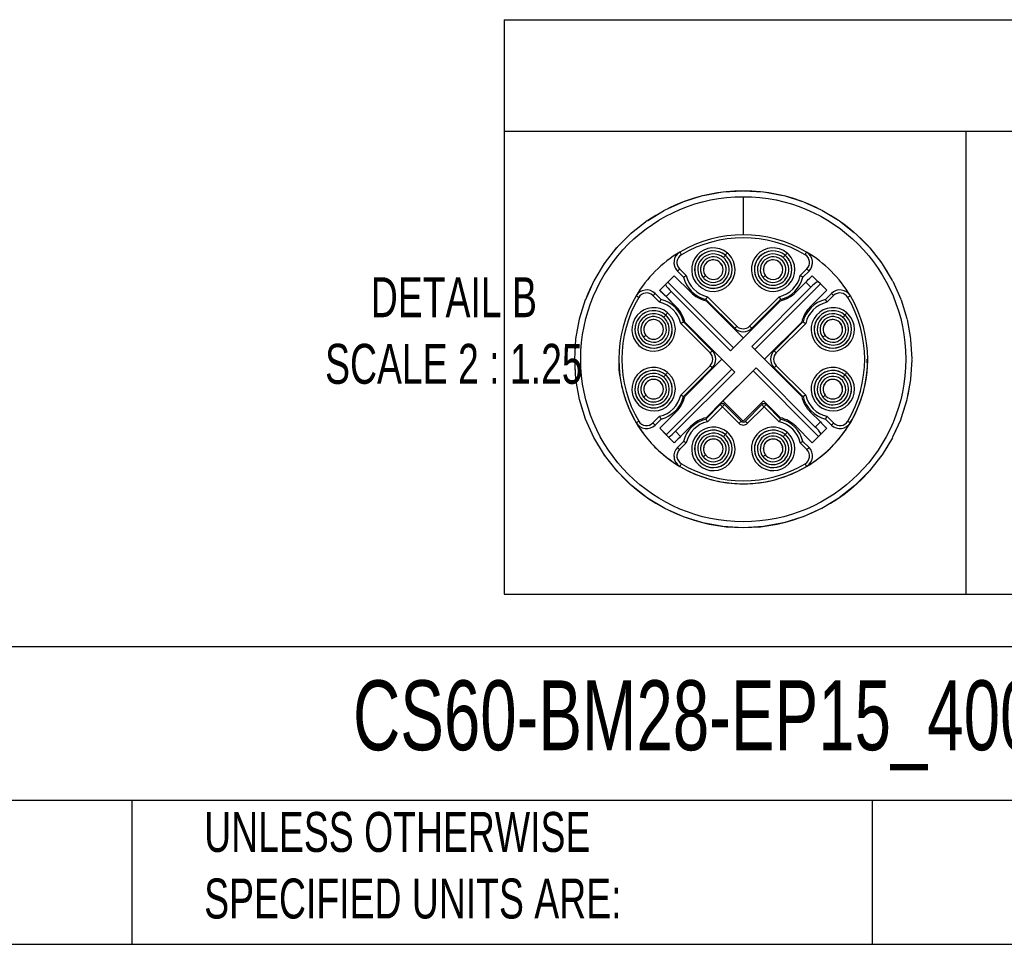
# Model space of a CAD drawing. Header units: millimetres. Extents: x 8 to 341, y 8 to 262.
# Tile 20 of 30: x 197 to 263, y 8 to 69. Entities that reach past the tile are written whole.
import ezdxf

# ---------------------------------------------------------------- set-up
doc = ezdxf.new("R2010")
doc.units = ezdxf.units.MM
doc.header["$LTSCALE"] = 1.25
doc.layers.add('DIMENSIONS', color=140, linetype='Continuous', lineweight=25)
doc.layers.add('TEXT', color=140, linetype='Continuous', lineweight=25)
doc.styles.add('SLDTEXTSTYLE0', font='TXT', dxfattribs={"width": 0.7})

# ---------------------------------------------------------------- blocks, each defined once
blk = doc.blocks.new('SW_TABLEANNOTATION_1')
at = {"layer": 'DIMENSIONS', "color": 0}
for p, q in [((0, 0), (0, -7.381)), ((0, 0), (30.593, 0)), ((30.593, 0), (101.673, 0)), ((0, -7.381), (0, -38.056)), ((0, -7.381), (30.593, -7.381)), ((30.593, -7.381), (30.593, -38.056)), ((30.593, -7.381), (101.673, -7.381)), ((0, -38.056), (30.593, -38.056)), ((30.593, -38.056), (101.673, -38.056))]:
    blk.add_line(p, q, dxfattribs=at)

msp = doc.modelspace()

# ---------------------------------------------------------------- linework, layer by layer
for p, q in [((241.298, 57.157), (242.544, 57.545)), ((242.589, 57.556), (243.869, 57.791)), ((243.918, 57.797), (245.214, 57.875)), ((245.24, 57.477), (245.24, 54.953)), ((245.266, 57.875), (246.559, 57.797)), ((246.614, 57.791), (247.885, 57.558)), ((247.941, 57.544), (249.173, 57.16)), ((240.065, 56.605), (241.258, 57.142)), ((249.229, 57.139), (250.404, 56.61)), ((238.908, 55.908), (240.031, 56.587)), ((250.458, 56.581), (251.56, 55.915)), ((237.843, 55.077), (238.879, 55.888)), ((251.611, 55.88), (252.624, 55.087)), ((236.886, 54.123), (237.82, 55.056)), ((252.671, 55.045), (253.581, 54.135)), ((236.052, 53.06), (236.868, 54.102)), ((253.623, 54.088), (254.416, 53.076)), ((235.352, 51.905), (236.038, 53.041)), ((254.451, 53.024), (255.117, 51.923)), ((240.24, 51.816), (240.664, 52.24)), ((240.664, 52.24), (241.76, 51.144)), ((240.879, 52.549), (241.28, 52.147)), ((241.28, 52.147), (240.879, 52.549)), ((241.462, 52.248), (241.02, 52.69)), ((249.458, 52.69), (249.016, 52.248)), ((249.198, 52.147), (249.6, 52.549)), ((249.6, 52.549), (249.198, 52.147)), ((249.814, 52.24), (250.191, 51.863)), ((234.796, 50.674), (235.342, 51.887)), ((239.702, 51.278), (240.079, 51.655)), ((240.24, 51.816), (240.079, 51.655)), ((244.589, 47.467), (240.24, 51.816)), ((246.003, 47.354), (250.351, 51.702)), ((248.718, 51.144), (249.39, 51.816)), ((249.39, 51.816), (249.729, 51.476)), ((250.351, 51.702), (250.191, 51.863)), ((250.351, 51.702), (250.776, 51.278)), ((255.146, 51.868), (255.674, 50.694)), ((239.252, 50.922), (239.694, 50.48)), ((239.796, 50.662), (239.394, 51.064)), ((239.702, 51.278), (240.798, 50.182)), ((240.127, 50.854), (240.466, 51.193)), ((240.466, 51.193), (244.391, 47.269)), ((249.729, 51.476), (245.805, 47.552)), ((250.776, 51.278), (249.68, 50.182)), ((249.68, 50.182), (250.776, 51.278)), ((251.084, 51.064), (250.683, 50.662)), ((250.784, 50.48), (251.226, 50.922)), ((234.393, 49.384), (234.79, 50.658)), ((240.798, 50.182), (240.127, 50.854)), ((242.763, 50.664), (244.673, 48.754)), ((244.673, 48.754), (242.763, 50.664)), ((242.778, 50.578), (245.239, 48.117)), ((244.815, 48.895), (242.864, 50.846)), ((244.391, 47.269), (247.7, 50.578)), ((247.614, 50.846), (245.663, 48.895)), ((245.805, 48.754), (247.715, 50.664)), ((247.715, 50.664), (245.805, 48.754)), ((255.696, 50.637), (256.079, 49.406)), ((234.149, 48.056), (234.39, 49.371)), ((241.097, 49.078), (243.047, 47.128)), ((243.188, 47.269), (241.278, 49.179)), ((244.673, 45.855), (241.364, 49.164)), ((241.364, 49.164), (243.825, 46.703)), ((246.653, 46.703), (249.114, 49.164)), ((249.114, 49.164), (246.653, 46.703)), ((249.2, 49.179), (247.29, 47.269)), ((247.431, 47.128), (249.382, 49.078)), ((256.094, 49.348), (256.326, 48.079)), ((234.067, 46.708), (234.148, 48.045)), ((256.333, 48.022), (256.411, 46.732)), ((245.805, 47.552), (249.114, 44.243)), ((234.148, 45.36), (234.067, 46.7)), ((241.364, 44.243), (243.825, 46.703)), ((243.825, 46.703), (244.475, 46.053)), ((256.411, 46.676), (256.333, 45.383)), ((244.475, 46.053), (240.127, 41.704)), ((240.749, 41.93), (244.673, 45.855)), ((243.047, 46.279), (241.097, 44.328)), ((241.278, 44.227), (243.188, 46.138)), ((243.188, 46.138), (241.278, 44.227)), ((246.088, 46.138), (242.778, 42.828)), ((243.896, 43.946), (245.89, 45.94)), ((244.475, 46.053), (244.673, 45.855)), ((245.89, 45.94), (246.088, 46.138)), ((245.89, 45.94), (250.238, 41.591)), ((250.012, 42.213), (246.088, 46.138)), ((247.29, 46.138), (249.2, 44.227)), ((249.2, 44.227), (247.29, 46.138)), ((249.382, 44.328), (247.431, 46.279)), ((234.391, 44.032), (234.149, 45.354)), ((256.327, 45.331), (256.093, 44.054)), ((234.792, 42.743), (234.392, 44.028)), ((242.778, 42.828), (243.896, 43.946)), ((245.239, 42.602), (243.896, 43.946)), ((243.896, 43.946), (245.239, 42.602)), ((246.583, 43.946), (245.239, 42.602)), ((245.239, 42.602), (246.583, 43.946)), ((247.7, 42.828), (246.583, 43.946)), ((246.583, 43.946), (247.7, 42.828)), ((256.081, 44.006), (255.694, 42.764)), ((239.702, 42.128), (240.798, 43.224)), ((243.719, 43.698), (242.763, 42.742)), ((242.864, 42.561), (243.86, 43.557)), ((243.86, 43.557), (244.956, 42.461)), ((245.098, 42.602), (244.002, 43.698)), ((246.477, 43.698), (245.381, 42.602)), ((245.522, 42.461), (246.618, 43.557)), ((246.618, 43.557), (247.614, 42.561)), ((247.715, 42.742), (246.759, 43.698)), ((249.68, 43.224), (250.351, 42.553)), ((235.346, 41.512), (234.793, 42.741)), ((239.694, 42.926), (239.252, 42.484)), ((239.394, 42.343), (239.252, 42.484)), ((239.394, 42.343), (239.796, 42.745)), ((239.796, 42.745), (239.394, 42.343)), ((250.351, 42.553), (250.012, 42.213)), ((250.683, 42.745), (251.084, 42.343)), ((251.084, 42.343), (250.683, 42.745)), ((251.226, 42.484), (250.784, 42.926)), ((255.677, 42.721), (255.142, 41.531)), ((239.702, 42.128), (240.664, 41.167)), ((240.127, 41.704), (239.702, 42.128)), ((240.664, 41.167), (241.76, 42.263)), ((241.088, 41.591), (240.749, 41.93)), ((241.76, 42.263), (241.088, 41.591)), ((249.814, 41.167), (248.718, 42.263)), ((248.718, 42.263), (249.814, 41.167)), ((249.814, 41.167), (250.776, 42.128)), ((250.776, 42.128), (250.399, 41.752)), ((236.044, 40.357), (235.347, 41.511)), ((240.127, 41.704), (240.288, 41.543)), ((240.664, 41.167), (240.288, 41.543)), ((241.28, 41.26), (240.879, 40.858)), ((241.02, 40.716), (241.462, 41.158)), ((249.016, 41.158), (249.458, 40.716)), ((249.6, 40.858), (249.198, 41.26)), ((250.238, 41.591), (249.814, 41.167)), ((250.399, 41.752), (250.238, 41.591)), ((255.122, 41.493), (254.445, 40.374)), ((254.423, 40.341), (253.614, 39.309)), ((253.591, 39.282), (252.66, 38.352)), ((238.892, 37.509), (237.831, 38.341)), ((252.637, 38.331), (251.598, 37.517)), ((240.047, 36.811), (238.893, 37.508)), ((251.575, 37.501), (250.442, 36.817)), ((241.276, 36.258), (240.048, 36.81)), ((250.421, 36.806), (249.211, 36.261)), ((242.563, 35.856), (241.279, 36.256)), ((249.192, 36.254), (247.922, 35.858)), ((243.889, 35.613), (242.569, 35.855)), ((245.235, 35.531), (243.897, 35.612)), ((246.58, 35.612), (245.245, 35.531)), ((247.905, 35.854), (246.593, 35.613))]:
    msp.add_line(p, q)
at = {"flags": 128}
for points in [[(241.037, 53.803), (241.039, 53.799), (241.045, 53.79), (241.054, 53.774), (241.067, 53.752), (241.082, 53.726), (241.1, 53.697), (241.119, 53.664), (241.139, 53.631)], [(243.929, 53.439), (243.954, 53.468), (243.978, 53.497), (244.001, 53.524), (244.02, 53.547), (244.036, 53.566), (244.048, 53.58), (244.055, 53.589), (244.058, 53.592)], [(244.058, 53.592), (244.06, 53.594), (244.068, 53.603), (244.08, 53.617), (244.096, 53.636), (244.115, 53.659), (244.137, 53.686), (244.162, 53.715), (244.187, 53.744)], [(247.889, 53.439), (247.914, 53.468), (247.938, 53.497), (247.96, 53.524), (247.98, 53.547), (247.996, 53.566), (248.008, 53.58), (248.015, 53.589), (248.018, 53.592)], [(248.018, 53.592), (248.02, 53.594), (248.027, 53.603), (248.039, 53.617), (248.055, 53.636), (248.075, 53.659), (248.097, 53.686), (248.121, 53.715), (248.146, 53.744)], [(249.339, 53.631), (249.359, 53.664), (249.378, 53.697), (249.396, 53.726), (249.412, 53.752), (249.424, 53.774), (249.434, 53.79), (249.439, 53.799), (249.441, 53.803)], [(243.909, 52.643), (243.86, 52.892), (243.719, 53.103)], [(247.869, 52.643), (247.82, 52.892), (247.679, 53.103)], [(240.879, 52.549), (240.881, 52.551), (240.889, 52.559), (240.902, 52.572), (240.92, 52.59), (240.941, 52.611), (240.966, 52.636), (240.992, 52.662), (241.02, 52.69)], [(242.748, 52.242), (242.745, 52.24), (242.736, 52.233), (242.721, 52.221), (242.702, 52.206), (242.678, 52.187), (242.65, 52.166), (242.621, 52.143), (242.59, 52.119)], [(246.707, 52.242), (246.704, 52.24), (246.695, 52.233), (246.681, 52.221), (246.661, 52.206), (246.637, 52.187), (246.61, 52.166), (246.581, 52.143), (246.55, 52.119)], [(249.39, 51.816), (249.473, 51.898), (249.552, 51.978), (249.626, 52.051), (249.69, 52.116), (249.743, 52.168), (249.782, 52.208), (249.806, 52.232), (249.814, 52.24)], [(249.458, 52.69), (249.486, 52.662), (249.512, 52.636), (249.537, 52.611), (249.558, 52.59), (249.576, 52.572), (249.589, 52.559), (249.597, 52.551), (249.6, 52.549)], [(238.312, 50.804), (238.278, 50.824), (238.246, 50.843), (238.216, 50.86), (238.19, 50.876), (238.169, 50.888), (238.153, 50.898), (238.143, 50.904), (238.14, 50.906)], [(239.252, 50.922), (239.28, 50.95), (239.306, 50.976), (239.331, 51.001), (239.352, 51.022), (239.37, 51.04), (239.383, 51.053), (239.391, 51.061), (239.394, 51.064)], [(240.127, 50.854), (240.044, 50.937), (239.964, 51.016), (239.891, 51.09), (239.827, 51.154), (239.774, 51.207), (239.735, 51.246), (239.711, 51.27), (239.702, 51.278)], [(251.084, 51.064), (251.087, 51.061), (251.095, 51.053), (251.108, 51.04), (251.126, 51.022), (251.147, 51.001), (251.172, 50.976), (251.198, 50.95), (251.226, 50.922)], [(252.339, 50.906), (252.335, 50.904), (252.326, 50.898), (252.31, 50.888), (252.288, 50.876), (252.262, 50.86), (252.232, 50.843), (252.2, 50.824), (252.167, 50.804)], [(239.969, 49.479), (239.994, 49.509), (240.019, 49.537), (240.041, 49.564), (240.06, 49.587), (240.076, 49.606), (240.088, 49.62), (240.096, 49.629), (240.098, 49.632)], [(240.098, 49.632), (240.101, 49.635), (240.108, 49.643), (240.12, 49.657), (240.136, 49.677), (240.155, 49.7), (240.178, 49.726), (240.202, 49.755), (240.227, 49.785)], [(251.849, 49.479), (251.874, 49.509), (251.898, 49.537), (251.92, 49.564), (251.94, 49.587), (251.956, 49.606), (251.968, 49.62), (251.975, 49.629), (251.977, 49.632)], [(251.977, 49.632), (251.98, 49.635), (251.987, 49.643), (251.999, 49.657), (252.015, 49.677), (252.035, 49.7), (252.057, 49.726), (252.081, 49.755), (252.106, 49.785)], [(239.949, 48.683), (239.9, 48.932), (239.759, 49.143)], [(251.829, 48.683), (251.779, 48.932), (251.638, 49.143)], [(244.673, 48.754), (244.676, 48.757), (244.684, 48.765), (244.697, 48.778), (244.715, 48.795), (244.736, 48.817), (244.761, 48.841), (244.787, 48.868), (244.815, 48.895)], [(245.805, 48.754), (245.802, 48.757), (245.794, 48.765), (245.781, 48.778), (245.763, 48.795), (245.742, 48.817), (245.717, 48.841), (245.691, 48.868), (245.663, 48.895)], [(238.788, 48.282), (238.785, 48.28), (238.776, 48.273), (238.761, 48.261), (238.742, 48.246), (238.718, 48.227), (238.691, 48.206), (238.661, 48.183), (238.63, 48.159)], [(250.667, 48.282), (250.664, 48.28), (250.655, 48.273), (250.641, 48.261), (250.621, 48.246), (250.597, 48.227), (250.57, 48.206), (250.541, 48.183), (250.51, 48.159)], [(243.188, 47.269), (243.186, 47.266), (243.178, 47.258), (243.165, 47.245), (243.147, 47.228), (243.126, 47.206), (243.101, 47.182), (243.075, 47.155), (243.047, 47.128)], [(247.29, 47.269), (247.292, 47.266), (247.3, 47.258), (247.314, 47.245), (247.331, 47.228), (247.353, 47.206), (247.377, 47.182), (247.404, 47.155), (247.431, 47.128)], [(240.098, 45.672), (240.101, 45.675), (240.108, 45.684), (240.12, 45.698), (240.136, 45.717), (240.155, 45.74), (240.178, 45.766), (240.202, 45.795), (240.227, 45.825)], [(243.188, 46.138), (243.186, 46.14), (243.178, 46.148), (243.165, 46.161), (243.147, 46.179), (243.126, 46.2), (243.101, 46.225), (243.075, 46.251), (243.047, 46.279)], [(247.29, 46.138), (247.292, 46.14), (247.3, 46.148), (247.314, 46.161), (247.331, 46.179), (247.353, 46.2), (247.377, 46.225), (247.404, 46.251), (247.431, 46.279)], [(251.977, 45.672), (251.98, 45.675), (251.987, 45.684), (251.999, 45.698), (252.015, 45.717), (252.035, 45.74), (252.057, 45.766), (252.081, 45.795), (252.106, 45.825)], [(239.949, 44.723), (239.9, 44.972), (239.759, 45.183)], [(239.969, 45.519), (239.994, 45.549), (240.019, 45.577), (240.041, 45.604), (240.06, 45.627), (240.076, 45.646), (240.088, 45.66), (240.096, 45.669), (240.098, 45.672)], [(251.829, 44.723), (251.779, 44.972), (251.638, 45.183)], [(251.849, 45.519), (251.874, 45.549), (251.898, 45.577), (251.92, 45.604), (251.94, 45.627), (251.956, 45.646), (251.968, 45.66), (251.975, 45.669), (251.977, 45.672)], [(238.788, 44.322), (238.785, 44.32), (238.776, 44.313), (238.761, 44.302), (238.742, 44.286), (238.718, 44.267), (238.691, 44.246), (238.661, 44.223), (238.63, 44.199)], [(250.667, 44.322), (250.664, 44.32), (250.655, 44.313), (250.641, 44.302), (250.621, 44.286), (250.597, 44.267), (250.57, 44.246), (250.541, 44.223), (250.51, 44.199)], [(243.86, 43.557), (243.833, 43.584), (243.806, 43.611), (243.782, 43.635), (243.76, 43.657), (243.743, 43.674), (243.73, 43.687), (243.722, 43.695), (243.719, 43.698)], [(244.002, 43.698), (243.999, 43.695), (243.991, 43.687), (243.978, 43.674), (243.96, 43.657), (243.939, 43.635), (243.914, 43.611), (243.888, 43.584), (243.86, 43.557)], [(246.618, 43.557), (246.59, 43.584), (246.564, 43.611), (246.539, 43.635), (246.518, 43.657), (246.5, 43.674), (246.487, 43.687), (246.479, 43.695), (246.477, 43.698)], [(246.759, 43.698), (246.757, 43.695), (246.749, 43.687), (246.736, 43.674), (246.718, 43.657), (246.697, 43.635), (246.672, 43.611), (246.646, 43.584), (246.618, 43.557)], [(238.14, 42.501), (238.143, 42.503), (238.153, 42.509), (238.169, 42.518), (238.19, 42.531), (238.216, 42.546), (238.246, 42.564), (238.278, 42.583), (238.312, 42.603)], [(245.098, 42.602), (245.095, 42.599), (245.087, 42.591), (245.074, 42.578), (245.056, 42.561), (245.035, 42.539), (245.01, 42.515), (244.984, 42.488), (244.956, 42.461)], [(245.381, 42.602), (245.383, 42.599), (245.391, 42.591), (245.404, 42.578), (245.422, 42.561), (245.443, 42.539), (245.468, 42.515), (245.494, 42.488), (245.522, 42.461)], [(250.351, 42.553), (250.434, 42.47), (250.514, 42.39), (250.587, 42.317), (250.651, 42.253), (250.704, 42.2), (250.743, 42.161), (250.768, 42.136), (250.776, 42.128)], [(251.226, 42.484), (251.198, 42.457), (251.172, 42.43), (251.147, 42.406), (251.126, 42.384), (251.108, 42.367), (251.095, 42.354), (251.087, 42.345), (251.084, 42.343)], [(252.167, 42.603), (252.2, 42.583), (252.232, 42.564), (252.262, 42.546), (252.288, 42.531), (252.31, 42.518), (252.326, 42.509), (252.335, 42.503), (252.339, 42.501)], [(244.058, 41.712), (244.06, 41.715), (244.068, 41.724), (244.08, 41.738), (244.096, 41.757), (244.115, 41.78), (244.137, 41.807), (244.162, 41.835), (244.187, 41.865)], [(248.018, 41.712), (248.02, 41.715), (248.027, 41.724), (248.039, 41.738), (248.055, 41.757), (248.075, 41.78), (248.097, 41.807), (248.121, 41.835), (248.146, 41.865)], [(241.088, 41.591), (241.006, 41.508), (240.926, 41.429), (240.853, 41.355), (240.788, 41.291), (240.736, 41.238), (240.696, 41.199), (240.672, 41.175), (240.664, 41.167)], [(243.909, 40.764), (243.86, 41.012), (243.719, 41.223)], [(243.929, 41.559), (243.954, 41.589), (243.978, 41.618), (244.001, 41.644), (244.02, 41.667), (244.036, 41.686), (244.048, 41.7), (244.055, 41.709), (244.058, 41.712)], [(247.869, 40.764), (247.82, 41.012), (247.679, 41.223)], [(247.889, 41.559), (247.914, 41.589), (247.938, 41.618), (247.96, 41.644), (247.98, 41.667), (247.996, 41.686), (248.008, 41.7), (248.015, 41.709), (248.018, 41.712)], [(241.02, 40.716), (240.992, 40.744), (240.966, 40.771), (240.941, 40.795), (240.92, 40.816), (240.902, 40.834), (240.889, 40.847), (240.881, 40.855), (240.879, 40.858)], [(249.6, 40.858), (249.597, 40.855), (249.589, 40.847), (249.576, 40.834), (249.558, 40.816), (249.537, 40.795), (249.512, 40.771), (249.486, 40.744), (249.458, 40.716)], [(237.831, 38.341), (236.877, 39.295), (236.045, 40.357)], [(242.748, 40.363), (242.745, 40.36), (242.736, 40.353), (242.721, 40.342), (242.702, 40.326), (242.678, 40.308), (242.65, 40.286), (242.621, 40.263), (242.59, 40.239)], [(246.707, 40.363), (246.704, 40.36), (246.695, 40.353), (246.681, 40.342), (246.661, 40.326), (246.637, 40.308), (246.61, 40.286), (246.581, 40.263), (246.55, 40.239)], [(241.139, 39.776), (241.119, 39.742), (241.1, 39.71), (241.082, 39.68), (241.067, 39.654), (241.054, 39.633), (241.045, 39.617), (241.039, 39.607), (241.037, 39.604)], [(249.441, 39.604), (249.439, 39.607), (249.434, 39.617), (249.424, 39.633), (249.412, 39.654), (249.396, 39.68), (249.378, 39.71), (249.359, 39.742), (249.339, 39.776)]]:
    msp.add_lwpolyline(points, dxfattribs=at)
at = {"color": 7, "linetype": 'Continuous', "lineweight": 18}
msp.add_circle((245.239, 46.703), 11.172, dxfattribs=at)
msp.add_circle((245.24, 46.704), 10.773)
for centre, radius, start, end in [((245.239, 46.703), 8.25, 59.37825, 120.62174), ((245.239, 46.703), 8.05, 59.37825, 120.62174), ((245.239, 46.703), 8.25, 120.62177, 134.99996), ((241.444, 53.114), 0.8, 120.62168, 225.00008), ((241.444, 53.114), 0.6, 120.62182, 224.99994), ((243.259, 52.643), 1.44, 49.90459, 45.00014), ((243.259, 52.643), 1.24, 49.90469, 45.00022), ((243.259, 52.643), 1.24, 49.90444, 225.00001), ((243.259, 52.643), 1.04, 49.90444, 225.00002), ((243.259, 52.643), 1.24, 225.00002, 44.99996), ((243.259, 52.643), 1.24, 45.00071, 49.9042), ((243.259, 52.643), 1.24, 45.00071, 49.9042), ((243.259, 52.643), 1.44, 45.00085, 49.90388), ((247.219, 52.643), 1.44, 49.90459, 45.00014), ((247.219, 52.643), 1.24, 49.90469, 45.00022), ((247.219, 52.643), 1.24, 49.90445, 225.00002), ((247.219, 52.643), 1.04, 49.90441, 224.99999), ((247.219, 52.643), 1.24, 224.99998, 45.00002), ((247.219, 52.643), 1.24, 44.99972, 49.90519), ((247.219, 52.643), 1.24, 44.99972, 49.90519), ((247.219, 52.643), 1.44, 44.99936, 49.90537), ((249.034, 53.114), 0.6, 315.00005, 59.37818), ((249.034, 53.114), 0.8, 315.00006, 59.37818), ((245.239, 46.703), 8.25, 30.62171, 59.37826), ((241.444, 53.114), 0.8, 180.00006, 225.00005), ((243.259, 52.643), 0.85, 225.0002, 218.09622), ((243.259, 52.643), 1.04, 225, 49.90446), ((243.259, 52.643), 0.65, 45.00001, 218.09606), ((243.259, 52.643), 0.65, 44.99999, 180), ((243.259, 52.643), 0.65, 225.00001, 45.00001), ((247.219, 52.643), 0.85, 224.99995, 218.09604), ((247.219, 52.643), 1.04, 224.99999, 49.90441), ((247.219, 52.643), 0.65, 44.99999, 218.09615), ((247.219, 52.643), 0.65, 44.99991, 180.00011), ((247.219, 52.643), 0.65, 225, 45.00006), ((249.034, 53.114), 0.8, 315.00004, 0.00019), ((245.239, 46.703), 8.25, 135.00001, 149.37826), ((243.259, 52.643), 1.84, 192.39351, 257.60651), ((243.259, 52.643), 0.65, 218.0976, 224.9993), ((247.219, 52.643), 0.65, 218.09514, 225.00074), ((247.219, 52.643), 1.84, 282.39347, 347.60653), ((241.601, 52.539), 1.76, 210.14905, 229.85101), ((243.259, 52.643), 2.04, 194.07527, 255.92473), ((243.259, 52.643), 2.04, 194.07527, 255.92473), ((243.259, 52.643), 0.85, 218.09603, 225.00039), ((247.219, 52.643), 0.85, 218.09466, 225.00133), ((247.219, 52.643), 2.04, 284.07532, 345.92472), ((247.219, 52.643), 2.04, 284.07529, 345.92473), ((251.03, 50.395), 1.691, 119.74208, 140.25808), ((245.239, 46.703), 8.25, 149.37823, 210.62176), ((238.828, 50.498), 0.8, 44.99997, 149.37827), ((238.828, 50.498), 0.6, 45.00004, 149.3782), ((243.259, 52.643), 2.12, 224.99998, 256.89077), ((247.219, 52.643), 2.12, 283.10927, 314.99989), ((251.65, 50.498), 0.8, 30.62176, 134.99997), ((251.65, 50.498), 0.6, 30.62173, 134.99998), ((245.239, 46.703), 8.25, 329.37823, 30.62177), ((245.239, 46.703), 8.05, 149.37825, 210.62174), ((239.299, 48.683), 1.84, 12.39347, 77.60653), ((239.299, 48.683), 2.04, 14.07523, 75.92475), ((251.179, 48.683), 2.04, 104.0752, 165.92474), ((251.179, 48.683), 1.84, 102.39347, 167.60653), ((245.239, 46.703), 8.05, 329.37825, 30.62175), ((239.299, 48.683), 1.44, 49.90429, 44.99986), ((239.299, 48.683), 1.24, 49.90442, 44.99999), ((239.299, 48.683), 1.24, 49.90443, 225.00002), ((239.299, 48.683), 1.04, 49.90445, 225.00001), ((239.3, 48.683), 1.24, 44.99958, 49.90483), ((239.3, 48.683), 1.24, 44.99958, 49.90483), ((239.299, 48.683), 1.44, 44.99964, 49.9045), ((239.299, 48.683), 2.12, 13.10927, 44.99992), ((239.299, 48.683), 2.12, 13.10925, 44.99996), ((251.179, 48.683), 2.12, 135.00008, 166.89073), ((251.179, 48.683), 2.12, 135.00008, 166.89073), ((251.179, 48.683), 1.44, 49.90398, 44.99958), ((251.179, 48.683), 1.24, 49.90406, 44.99967), ((251.179, 48.683), 1.24, 49.90441, 225), ((251.179, 48.683), 1.04, 49.90443, 225), ((251.179, 48.683), 1.24, 44.9999, 49.90383), ((251.179, 48.683), 1.24, 44.9999, 49.90383), ((251.179, 48.683), 1.44, 44.99992, 49.90364), ((239.299, 48.683), 1.24, 225.00001, 45.00001), ((239.299, 48.683), 0.85, 225.00036, 218.09641), ((239.299, 48.683), 1.04, 225.00001, 49.90446), ((239.299, 48.683), 0.65, 44.99998, 218.09605), ((239.299, 48.683), 0.65, 45.00002, 180.00001), ((239.299, 48.683), 0.65, 225, 45), ((251.179, 48.683), 1.24, 225.00001, 45.00001), ((251.179, 48.683), 0.85, 224.99995, 218.09604), ((251.179, 48.683), 1.04, 225.00002, 49.90441), ((251.179, 48.683), 0.65, 44.99997, 218.09617), ((251.179, 48.683), 0.65, 45.00006, 180), ((251.179, 48.683), 0.65, 225.00003, 45.00003), ((245.239, 49.32), 0.8, 225.00008, 314.99992), ((245.239, 49.32), 0.8, 224.99992, 315.00008), ((245.239, 49.32), 0.6, 225.00004, 314.99996), ((239.299, 48.683), 0.85, 218.09585, 225.00092), ((239.299, 48.683), 0.65, 218.09579, 225.00111), ((251.179, 48.683), 0.85, 218.09466, 225.00133), ((251.179, 48.683), 0.65, 218.09424, 225.00164), ((242.623, 46.703), 0.6, 315, 45), ((242.623, 46.703), 0.8, 315.00005, 44.99995), ((247.855, 46.703), 0.8, 135.00021, 224.99979), ((247.855, 46.703), 0.6, 135.00021, 224.99979), ((242.623, 46.703), 0.8, 315.00014, 359.99991), ((247.855, 46.703), 0.8, 179.99972, 225.00007), ((239.299, 44.723), 1.44, 49.90444, 45.00002), ((239.299, 44.723), 1.24, 49.90442, 44.99999), ((239.299, 44.723), 1.24, 49.90442, 225.00001), ((239.299, 44.723), 1.04, 49.90444, 225.00001), ((239.3, 44.724), 1.44, 44.99947, 49.90499), ((251.179, 44.723), 1.44, 49.90475, 45.0003), ((251.179, 44.723), 1.24, 49.90478, 45.00031), ((251.179, 44.723), 1.24, 49.90444, 225.00002), ((251.179, 44.723), 1.04, 49.90442, 224.99999), ((251.179, 44.724), 1.439, 44.99919, 49.90585), ((239.299, 44.723), 1.24, 224.99997, 45.00003), ((239.299, 44.723), 0.85, 224.99995, 218.09604), ((239.299, 44.723), 1.04, 225, 49.90445), ((239.299, 44.723), 0.65, 45, 218.09608), ((239.299, 44.723), 0.65, 44.99996, 180.0001), ((239.299, 44.723), 0.65, 225, 45), ((239.3, 44.723), 1.24, 44.99958, 49.90483), ((239.3, 44.723), 1.24, 44.99958, 49.90483), ((251.179, 44.723), 1.24, 224.99997, 45.00003), ((251.179, 44.723), 0.85, 224.99995, 218.09604), ((251.179, 44.723), 1.04, 224.99998, 49.90443), ((251.179, 44.723), 0.65, 44.99997, 218.09617), ((251.179, 44.723), 0.65, 44.99991, 180.00015), ((251.179, 44.723), 0.65, 225.00003, 45.00003), ((251.179, 44.724), 1.239, 44.99925, 49.90584), ((251.179, 44.724), 1.239, 44.99925, 49.90584), ((239.299, 44.723), 0.85, 218.09622, 224.99977), ((239.299, 44.723), 0.65, 218.09604, 224.99984), ((239.299, 44.723), 1.84, 282.39346, 347.6065), ((239.299, 44.723), 2.04, 284.07521, 345.92475), ((239.299, 44.723), 2.04, 284.07527, 345.92473), ((239.299, 44.723), 2.12, 314.99988, 346.89091), ((243.86, 43.557), 0.2, 45.00021, 134.99979), ((246.618, 43.557), 0.2, 44.99957, 135.00043), ((251.179, 44.723), 2.12, 193.10928, 224.99988), ((251.179, 44.723), 2.04, 194.07528, 255.92468), ((251.179, 44.723), 2.04, 194.07528, 255.92468), ((251.179, 44.723), 1.84, 192.3935, 257.6065), ((251.179, 44.723), 0.85, 218.09466, 225.00133), ((251.179, 44.723), 0.65, 218.09604, 224.99984), ((238.828, 42.908), 0.8, 210.62172, 314.99997), ((245.239, 46.703), 8.25, 210.62177, 239.37823), ((238.828, 42.908), 0.8, 210.62182, 314.99994), ((238.828, 42.908), 0.6, 210.62172, 314.99994), ((243.259, 40.764), 2.04, 104.07528, 165.92468), ((243.259, 40.764), 1.84, 102.39352, 167.60648), ((243.259, 40.764), 2.12, 103.10925, 134.99996), ((243.259, 40.764), 2.12, 103.10925, 134.99996), ((245.239, 42.743), 0.4, 224.99989, 315.00011), ((245.239, 42.743), 0.2, 224.99957, 315.00043), ((247.219, 40.764), 1.84, 12.3935, 77.6065), ((247.219, 40.764), 2.12, 44.99997, 76.89082), ((247.219, 40.764), 2.12, 44.99997, 76.89082), ((247.219, 40.764), 2.04, 14.07527, 75.92477), ((245.239, 46.703), 8.25, 300.62177, 329.37823), ((251.65, 42.908), 0.8, 225.00007, 329.37816), ((251.65, 42.908), 0.8, 224.99994, 329.37829), ((251.65, 42.908), 0.6, 225.00004, 329.3782), ((239.404, 43.065), 1.76, 300.14885, 319.85115), ((243.259, 40.764), 1.44, 49.90444, 45.00002), ((243.259, 40.764), 1.24, 49.90442, 44.99999), ((243.259, 40.764), 1.24, 49.90442, 225.00001), ((243.259, 40.764), 1.04, 49.90444, 225.00001), ((243.259, 40.764), 1.44, 44.99947, 49.90499), ((247.219, 40.764), 1.44, 49.90444, 44.99997), ((247.219, 40.764), 1.24, 49.90442, 44.99993), ((247.219, 40.764), 1.24, 49.90443, 224.99997), ((247.219, 40.764), 1.04, 49.90448, 224.99989), ((247.218, 40.763), 1.441, 45.00187, 49.90254), ((248.877, 40.868), 1.76, 30.14864, 49.85122), ((243.259, 40.764), 1.24, 225, 45), ((243.259, 40.764), 0.85, 225.00069, 218.09677), ((243.259, 40.764), 1.04, 225, 49.90445), ((243.259, 40.764), 0.65, 44.99998, 218.09605), ((243.259, 40.764), 0.65, 45.00007, 179.99987), ((243.259, 40.764), 0.65, 224.99997, 44.99997), ((243.259, 40.764), 1.24, 44.99958, 49.90483), ((243.259, 40.764), 1.24, 44.99958, 49.90483), ((247.219, 40.764), 1.24, 225.00002, 44.99989), ((247.219, 40.764), 0.85, 224.99962, 218.09568), ((247.219, 40.764), 1.04, 224.99999, 49.90438), ((247.219, 40.764), 0.65, 44.99992, 218.09611), ((247.219, 40.764), 0.65, 45.00012, 179.99979), ((247.219, 40.764), 0.65, 225, 45), ((247.218, 40.763), 1.241, 45.00236, 49.90199), ((247.218, 40.763), 1.241, 45.00236, 49.90199), ((241.444, 40.292), 0.8, 134.99994, 239.37829), ((241.444, 40.292), 0.6, 134.99986, 239.37838), ((249.034, 40.292), 0.6, 300.62188, 44.99991), ((249.034, 40.292), 0.8, 300.62181, 44.99996), ((241.444, 40.292), 0.8, 179.99998, 239.3783), ((243.259, 40.763), 0.85, 218.09548, 225.00198), ((243.259, 40.764), 0.65, 218.09712, 225.00069), ((247.219, 40.763), 0.85, 218.09503, 225.00027), ((247.219, 40.764), 0.65, 218.09653, 224.99845), ((249.034, 40.292), 0.8, 300.62177, 359.99995), ((245.239, 46.703), 8.25, 239.37823, 300.62177), ((245.239, 46.703), 8.05, 239.37821, 300.62176)]:
    msp.add_arc(centre, radius, start, end)
for points, knots in [([(241.28, 52.147), (241.284, 52.149), (241.296, 52.156), (241.323, 52.171), (241.364, 52.194), (241.411, 52.22), (241.445, 52.239), (241.46, 52.247), (241.462, 52.248)], [0, 0, 0, 0, 0.053138, 0.205345, 0.441686, 0.744141, 0.973796, 1, 1, 1, 1]), ([(249.016, 52.248), (249.018, 52.247), (249.033, 52.239), (249.067, 52.22), (249.114, 52.194), (249.155, 52.171), (249.182, 52.156), (249.195, 52.149), (249.198, 52.147)], [0, 0, 0, 0, 0.026208, 0.255865, 0.558315, 0.794652, 0.946862, 1, 1, 1, 1]), ([(239.694, 50.48), (239.695, 50.482), (239.704, 50.497), (239.722, 50.531), (239.748, 50.578), (239.772, 50.62), (239.787, 50.646), (239.794, 50.659), (239.796, 50.662)], [0, 0, 0, 0, 0.026207, 0.255863, 0.558315, 0.794654, 0.946862, 1, 1, 1, 1]), ([(242.763, 50.664), (242.765, 50.667), (242.772, 50.68), (242.787, 50.706), (242.81, 50.748), (242.836, 50.795), (242.855, 50.829), (242.863, 50.844), (242.864, 50.846)], [0, 0, 0, 0, 0.053138, 0.205345, 0.441684, 0.744139, 0.973793, 1, 1, 1, 1]), ([(247.614, 50.846), (247.615, 50.844), (247.623, 50.829), (247.642, 50.795), (247.668, 50.748), (247.691, 50.706), (247.706, 50.68), (247.713, 50.667), (247.715, 50.664)], [0, 0, 0, 0, 0.0262046, 0.2558601, 0.5583145, 0.7946529, 0.9468577, 1, 1, 1, 1]), ([(250.683, 50.662), (250.684, 50.659), (250.691, 50.646), (250.707, 50.62), (250.73, 50.578), (250.756, 50.531), (250.774, 50.497), (250.783, 50.482), (250.784, 50.48)], [0, 0, 0, 0, 0.053136, 0.205342, 0.441681, 0.744137, 0.973793, 1, 1, 1, 1]), ([(241.097, 49.078), (241.098, 49.079), (241.114, 49.087), (241.148, 49.106), (241.194, 49.132), (241.236, 49.155), (241.263, 49.17), (241.275, 49.177), (241.278, 49.179)], [0, 0, 0, 0, 0.026207, 0.255863, 0.558317, 0.794654, 0.946859, 1, 1, 1, 1]), ([(249.2, 49.179), (249.203, 49.177), (249.216, 49.17), (249.242, 49.155), (249.284, 49.132), (249.331, 49.106), (249.365, 49.087), (249.38, 49.079), (249.382, 49.078)], [0, 0, 0, 0, 0.053138, 0.205349, 0.441686, 0.744134, 0.973791, 1, 1, 1, 1]), ([(237.002, 46.702), (236.998, 46.642), (236.961, 46.112), (237.116, 45.124), (237.481, 43.775), (238.084, 42.52), (238.891, 41.373), (239.871, 40.387), (241.013, 39.572), (242.264, 38.966), (243.612, 38.575), (244.993, 38.418), (246.394, 38.495), (247.749, 38.803), (249.046, 39.34), (250.223, 40.079), (251.269, 41.015), (252.134, 42.102), (252.814, 43.331), (253.26, 44.644), (253.483, 45.789), (253.465, 46.474), (253.459, 46.703)], [0, 0, 0, 0, 0.007025, 0.061487, 0.114414, 0.168876, 0.221804, 0.276266, 0.329193, 0.383655, 0.436582, 0.491044, 0.543971, 0.598433, 0.65136, 0.705822, 0.75875, 0.813211, 0.866139, 0.920601, 0.973528, 1, 1, 1, 1]), ([(241.278, 44.227), (241.275, 44.229), (241.263, 44.236), (241.236, 44.251), (241.194, 44.275), (241.148, 44.3), (241.114, 44.319), (241.098, 44.328), (241.097, 44.328)], [0, 0, 0, 0, 0.053138, 0.205346, 0.441687, 0.744141, 0.973797, 1, 1, 1, 1]), ([(249.382, 44.328), (249.38, 44.328), (249.365, 44.319), (249.331, 44.3), (249.284, 44.275), (249.242, 44.251), (249.216, 44.236), (249.203, 44.229), (249.2, 44.227)], [0, 0, 0, 0, 0.026207, 0.255864, 0.558316, 0.794653, 0.946862, 1, 1, 1, 1]), ([(239.796, 42.745), (239.794, 42.748), (239.787, 42.76), (239.772, 42.787), (239.748, 42.829), (239.722, 42.875), (239.704, 42.909), (239.695, 42.925), (239.694, 42.926)], [0, 0, 0, 0, 0.053138, 0.205346, 0.441683, 0.744137, 0.973791, 1, 1, 1, 1]), ([(242.864, 42.561), (242.863, 42.562), (242.855, 42.578), (242.836, 42.612), (242.81, 42.658), (242.787, 42.7), (242.772, 42.727), (242.765, 42.739), (242.763, 42.742)], [0, 0, 0, 0, 0.026205, 0.255859, 0.558313, 0.794654, 0.946862, 1, 1, 1, 1]), ([(247.715, 42.742), (247.713, 42.739), (247.706, 42.727), (247.691, 42.7), (247.668, 42.658), (247.642, 42.612), (247.623, 42.578), (247.615, 42.562), (247.614, 42.561)], [0, 0, 0, 0, 0.0531363, 0.2053465, 0.4416844, 0.7441363, 0.9737933, 1, 1, 1, 1]), ([(250.784, 42.926), (250.783, 42.925), (250.774, 42.909), (250.756, 42.875), (250.73, 42.829), (250.707, 42.787), (250.691, 42.76), (250.684, 42.748), (250.683, 42.745)], [0, 0, 0, 0, 0.026211, 0.255863, 0.558318, 0.794654, 0.94686, 1, 1, 1, 1]), ([(241.462, 41.158), (241.46, 41.159), (241.445, 41.168), (241.411, 41.187), (241.364, 41.212), (241.323, 41.236), (241.296, 41.251), (241.284, 41.258), (241.28, 41.26)], [0, 0, 0, 0, 0.026203, 0.255859, 0.558314, 0.794654, 0.94686, 1, 1, 1, 1]), ([(249.198, 41.26), (249.195, 41.258), (249.182, 41.251), (249.155, 41.236), (249.114, 41.212), (249.067, 41.187), (249.033, 41.168), (249.018, 41.159), (249.016, 41.158)], [0, 0, 0, 0, 0.053136, 0.20535, 0.441687, 0.744141, 0.973793, 1, 1, 1, 1])]:
    msp.add_open_spline(points, degree=3, knots=knots)
at = {"layer": 'TEXT'}
for p, q in [((341.312, 27.658), (7.937, 27.658)), ((341.312, 17.462), (7.937, 17.462)), ((204.725, 17.462), (204.725, 7.937)), ((253.78, 17.462), (253.78, 7.937)), ((7.937, 7.937), (341.312, 7.937))]:
    msp.add_line(p, q, dxfattribs=at)

# ---------------------------------------------------------------- block references
at = {"layer": 'DIMENSIONS'}
msp.add_blockref('SW_TABLEANNOTATION_1', (229.395, 69.204), dxfattribs=at)

# ---------------------------------------------------------------- texts
at = {"layer": 'DIMENSIONS', "insert": (226.06, 52.136), "char_height": 2.64583, "attachment_point": 2, "style": 'SLDTEXTSTYLE0'}
msp.add_mtext('DETAIL B^JSCALE 2 : 1.25', dxfattribs=at)
at = {"layer": 'TEXT', "attachment_point": 1, "style": 'SLDTEXTSTYLE0'}
for s, insert, char_height in [('CS60-BM28-EP15_400ID', (219.377, 25.428), 4.63021), ('UNLESS OTHERWISE ^JSPECIFIED UNITS ARE:', (209.51, 16.705), 2.64583)]:
    msp.add_mtext(s, dxfattribs=dict(at, insert=insert, char_height=char_height))

doc.saveas('drawing.dxf')
